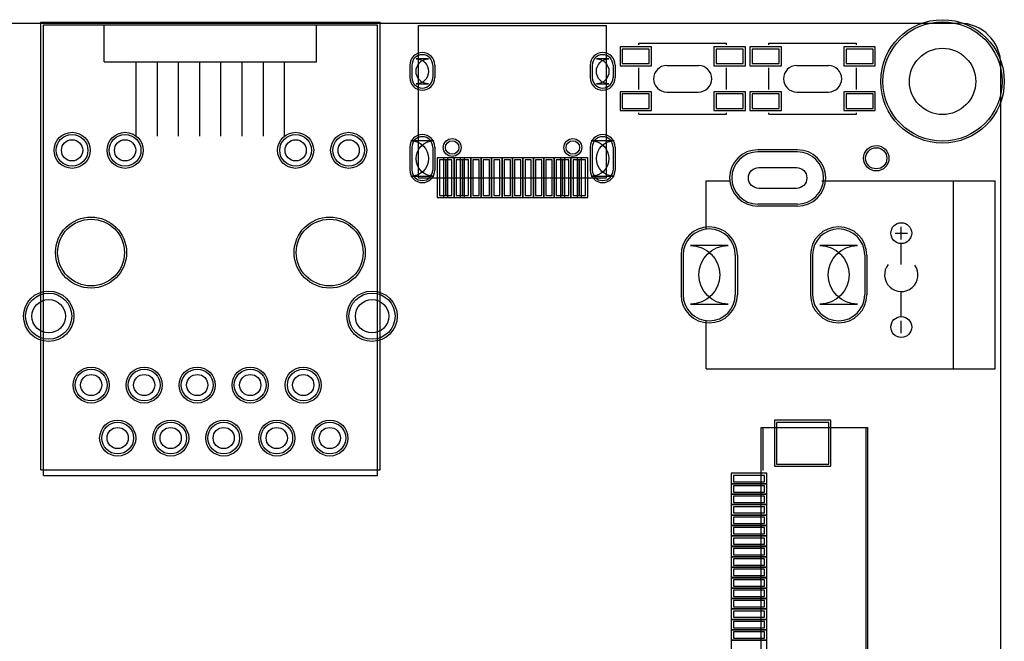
# Model space of a CAD drawing. Header units: millimetres. Extents: x -1 to 143, y -1 to 92.
# Tile 8 of 8: x 91 to 138, y 62 to 92. Entities that reach past the tile are written whole.
import ezdxf

# ---------------------------------------------------------------- set-up
doc = ezdxf.new("R2010")
doc.units = ezdxf.units.MM
for name, color, linetype in [('BottomLayer', 5, 'Continuous'), ('BottomSolder', 6, 'Continuous'), ('Mechanical1', 6, 'Continuous'), ('Mechanical14', 56, 'Continuous'), ('Mechanical15', 56, 'Continuous'), ('MultiLayer', 9, 'Continuous'), ('PadHoleLayer', 156, 'Continuous'), ('TopLayer', 1, 'Continuous'), ('TopOverlay', 2, 'Continuous'), ('TopPaste', 8, 'Continuous'), ('TopSolder', 216, 'Continuous')]:
    doc.layers.add(name, color=color, linetype=linetype)

msp = doc.modelspace()

# ---------------------------------------------------------------- linework, layer by layer
at = {"layer": 'BottomLayer'}
for p, q in [((109.834553, 89.55532), (109.834553, 88.955372)), ((110.834551, 89.55532), (110.834551, 88.955372)), ((118.474617, 89.55532), (118.474617, 88.955372)), ((119.474615, 89.55532), (119.474615, 88.955372)), ((109.834553, 85.625305), (109.834553, 84.525231)), ((110.834551, 85.625305), (110.834551, 84.525231)), ((118.474617, 85.625305), (118.474617, 84.525231)), ((119.474615, 85.625305), (119.474615, 84.525231)), ((128.305814, 85.395943), (126.405894, 85.395943)), ((128.305814, 82.895821), (126.405894, 82.895821)), ((122.828939, 80.45196), (122.828939, 78.55204)), ((125.329061, 80.45196), (125.329061, 78.55204)), ((129.028825, 80.45196), (129.028825, 78.55204)), ((131.528947, 80.45196), (131.528947, 78.55204))]:
    msp.add_line(p, q, dxfattribs=at)
for centre, radius in [((135.255, 88.773), 2.8575), ((93.556836, 85.471), 0.762), ((96.096836, 85.471), 0.762), ((104.267, 85.471), 0.762), ((106.807, 85.471), 0.762), ((111.764572, 85.605366), 0.324993), ((117.544596, 85.605366), 0.324993), ((132.08, 85.09), 0.508), ((94.466918, 80.571086), 1.6002), ((105.896918, 80.571086), 1.6002), ((92.43695, 77.521054), 1.1049), ((107.926886, 77.521054), 1.1049), ((94.471998, 74.221086), 0.762), ((97.011998, 74.221086), 0.762), ((99.551998, 74.221086), 0.762), ((102.091998, 74.221086), 0.762), ((104.631998, 74.221086), 0.762), ((95.741998, 71.681086), 0.762), ((98.281998, 71.681086), 0.762), ((100.821998, 71.681086), 0.762), ((103.361998, 71.681086), 0.762), ((105.901998, 71.681086), 0.762)]:
    msp.add_circle(centre, radius, dxfattribs=at)
for centre, radius, start, end in [((110.334552, 89.55532), 0.499999, 0, 180), ((118.974616, 89.55532), 0.499999, 0, 180), ((110.334552, 88.955372), 0.499999, 180, 0), ((118.974616, 88.955372), 0.499999, 180, 0), ((110.334552, 85.625305), 0.499999, 0, 180), ((118.974616, 85.625305), 0.499999, 0, 180), ((126.405894, 84.145882), 1.250061, 90, 270), ((128.305814, 84.145882), 1.250061, 270, 90), ((110.334552, 84.525231), 0.499999, 180, 0), ((118.974616, 84.525231), 0.499999, 180, 0), ((124.079, 80.45196), 1.250061, 0, 180), ((130.278886, 80.45196), 1.250061, 0, 180), ((124.079, 78.55204), 1.250061, 180, 0), ((130.278886, 78.55204), 1.250061, 180, 0)]:
    msp.add_arc(centre, radius, start, end, dxfattribs=at)
at = {"layer": 'BottomSolder'}
for p, q in [((109.732953, 89.55532), (109.732953, 88.955372)), ((110.936151, 89.55532), (110.936151, 88.955372)), ((118.373017, 89.55532), (118.373017, 88.955372)), ((119.576215, 89.55532), (119.576215, 88.955372)), ((109.732953, 85.625305), (109.732953, 84.525231)), ((110.936151, 85.625305), (110.936151, 84.525231)), ((118.373017, 85.625305), (118.373017, 84.525231)), ((119.576215, 85.625305), (119.576215, 84.525231)), ((128.305814, 85.497543), (126.405894, 85.497543)), ((128.305814, 82.794221), (126.405894, 82.794221)), ((122.727339, 80.45196), (122.727339, 78.55204)), ((125.430661, 80.45196), (125.430661, 78.55204)), ((128.927225, 80.45196), (128.927225, 78.55204)), ((131.630547, 80.45196), (131.630547, 78.55204))]:
    msp.add_line(p, q, dxfattribs=at)
for centre, radius in [((135.255, 88.773), 2.9591), ((93.556836, 85.471), 0.8636), ((96.096836, 85.471), 0.8636), ((104.267, 85.471), 0.8636), ((106.807, 85.471), 0.8636), ((111.764572, 85.605366), 0.426593), ((117.544596, 85.605366), 0.426593), ((132.08, 85.09), 0.6096), ((94.466918, 80.571086), 1.7018), ((105.896918, 80.571086), 1.7018), ((92.43695, 77.521054), 1.2065), ((107.926886, 77.521054), 1.2065), ((94.471998, 74.221086), 0.8636), ((97.011998, 74.221086), 0.8636), ((99.551998, 74.221086), 0.8636), ((102.091998, 74.221086), 0.8636), ((104.631998, 74.221086), 0.8636), ((95.741998, 71.681086), 0.8636), ((98.281998, 71.681086), 0.8636), ((100.821998, 71.681086), 0.8636), ((103.361998, 71.681086), 0.8636), ((105.901998, 71.681086), 0.8636)]:
    msp.add_circle(centre, radius, dxfattribs=at)
for centre, radius, start, end in [((110.334552, 89.55532), 0.601599, 0, 180), ((118.974616, 89.55532), 0.601599, 0, 180), ((110.334552, 88.955372), 0.601599, 180, 0), ((118.974616, 88.955372), 0.601599, 180, 0), ((110.334552, 85.625305), 0.601599, 0, 180), ((118.974616, 85.625305), 0.601599, 0, 180), ((126.405894, 84.145882), 1.351661, 90, 270), ((128.305814, 84.145882), 1.351661, 270, 90), ((110.334552, 84.525231), 0.601599, 180, 0), ((118.974616, 84.525231), 0.601599, 180, 0), ((124.079, 80.45196), 1.351661, 0, 180), ((130.278886, 80.45196), 1.351661, 0, 180), ((124.079, 78.55204), 1.351661, 180, 0), ((130.278886, 78.55204), 1.351661, 180, 0)]:
    msp.add_arc(centre, radius, start, end, dxfattribs=at)
at = {"layer": 'Mechanical1'}
for p, q in [((1.999996, 91.567), (136.049004, 91.567)), ((138.049, 1.999996), (138.049, 89.567004)), ((138.049, 1.999996), (138.049, 89.567004))]:
    msp.add_line(p, q, dxfattribs=at)
msp.add_arc((136.049004, 89.567004), 1.999996, 0, 90, dxfattribs=at)
at = {"layer": 'Mechanical14'}
for p, q in [((92.053918, 86.159086), (92.053918, 91.620086)), ((92.053918, 91.620086), (108.309918, 91.620086)), ((108.309918, 86.159086), (108.309918, 91.620086)), ((92.053918, 70.157086), (92.053918, 86.159086)), ((108.309918, 70.157086), (108.309918, 86.159086)), ((92.053918, 70.157086), (108.309918, 70.157086))]:
    msp.add_line(p, q, dxfattribs=at)
at = {"layer": 'Mechanical15'}
for p, q in [((126.563374, 72.19061), (131.683252, 72.19061)), ((126.563374, 47.790608), (126.563374, 72.19061)), ((131.683252, 47.790608), (131.683252, 72.19061))]:
    msp.add_line(p, q, dxfattribs=at)
at = {"layer": 'MultiLayer'}
for centre in [(93.556836, 85.471), (96.096836, 85.471), (104.267, 85.471), (106.807, 85.471), (94.471998, 74.221086), (97.011998, 74.221086), (99.551998, 74.221086), (102.091998, 74.221086), (104.631998, 74.221086), (95.741998, 71.681086), (98.281998, 71.681086), (100.821998, 71.681086), (103.361998, 71.681086), (105.901998, 71.681086)]:
    msp.add_circle(centre, 0.762, dxfattribs=at)
at = {"layer": 'PadHoleLayer'}
for points in [[(110.634526, 89.855294), (110.034578, 89.855294, -1), (110.034578, 88.655398), (110.634526, 88.655398, -1)], [(119.27459, 89.855294), (118.674642, 89.855294, -1), (118.674642, 88.655398), (119.27459, 88.655398, -1)], [(110.884589, 85.925279), (109.784515, 85.925279, -1), (109.784515, 84.225257), (110.884589, 84.225257, -1)], [(119.524653, 85.925279), (118.424579, 85.925279, -1), (118.424579, 84.225257), (119.524653, 84.225257, -1)], [(126.455805, 84.645881), (128.255903, 84.645881, -1), (128.255903, 83.645883), (126.455805, 83.645883, -1)], [(124.979049, 80.902048), (123.178951, 80.902048, -1), (123.178951, 78.101952), (124.979049, 78.101952, -1)], [(131.178935, 80.902048), (129.378837, 80.902048, -1), (129.378837, 78.101952), (131.178935, 78.101952, -1)]]:
    msp.add_lwpolyline(points, format="xyb", close=True, dxfattribs=at)
for centre, radius in [((135.255, 88.773), 1.5875), ((93.556836, 85.471), 0.508), ((96.096836, 85.471), 0.508), ((104.267, 85.471), 0.508), ((106.807, 85.471), 0.508), ((111.764572, 85.605366), 0.324993), ((117.544596, 85.605366), 0.324993), ((94.466918, 80.571086), 1.6002), ((105.896918, 80.571086), 1.6002), ((92.43695, 77.521054), 0.8001), ((107.926886, 77.521054), 0.8001), ((94.471998, 74.221086), 0.508), ((97.011998, 74.221086), 0.508), ((99.551998, 74.221086), 0.508), ((102.091998, 74.221086), 0.508), ((104.631998, 74.221086), 0.508), ((95.741998, 71.681086), 0.508), ((98.281998, 71.681086), 0.508), ((100.821998, 71.681086), 0.508), ((103.361998, 71.681086), 0.508), ((105.901998, 71.681086), 0.508)]:
    msp.add_circle(centre, radius, dxfattribs=at)
at = {"layer": 'TopLayer'}
for p, q in [((119.909082, 90.32494), (119.909082, 89.624916)), ((121.209054, 90.32494), (119.909082, 90.32494)), ((121.209054, 89.624916), (121.209054, 90.32494)), ((124.408946, 90.32494), (124.408946, 89.624916)), ((125.708918, 90.32494), (124.408946, 90.32494)), ((125.708918, 89.624916), (125.708918, 90.32494)), ((126.132082, 90.32494), (126.132082, 89.624916)), ((127.432054, 90.32494), (126.132082, 90.32494)), ((127.432054, 89.624916), (127.432054, 90.32494)), ((130.631946, 90.32494), (130.631946, 89.624916)), ((131.931918, 90.32494), (130.631946, 90.32494)), ((131.931918, 89.624916), (131.931918, 90.32494)), ((119.909082, 89.624916), (121.209054, 89.624916)), ((124.408946, 89.624916), (125.708918, 89.624916)), ((126.132082, 89.624916), (127.432054, 89.624916)), ((130.631946, 89.624916), (131.931918, 89.624916)), ((109.834553, 89.55532), (109.834553, 88.955372)), ((110.834551, 89.55532), (110.834551, 88.955372)), ((118.474617, 89.55532), (118.474617, 88.955372)), ((119.474615, 89.55532), (119.474615, 88.955372)), ((119.909082, 88.17483), (119.909082, 87.474806)), ((121.209054, 88.17483), (119.909082, 88.17483)), ((121.209054, 87.474806), (121.209054, 88.17483)), ((124.408946, 88.17483), (124.408946, 87.474806)), ((125.708918, 88.17483), (124.408946, 88.17483)), ((125.708918, 87.474806), (125.708918, 88.17483)), ((126.132082, 88.17483), (126.132082, 87.474806)), ((127.432054, 88.17483), (126.132082, 88.17483)), ((127.432054, 87.474806), (127.432054, 88.17483)), ((130.631946, 88.17483), (130.631946, 87.474806)), ((131.931918, 88.17483), (130.631946, 88.17483)), ((131.931918, 87.474806), (131.931918, 88.17483)), ((119.909082, 87.474806), (121.209054, 87.474806)), ((124.408946, 87.474806), (125.708918, 87.474806)), ((126.132082, 87.474806), (127.432054, 87.474806)), ((130.631946, 87.474806), (131.931918, 87.474806)), ((109.834553, 85.625305), (109.834553, 84.525231)), ((110.834551, 85.625305), (110.834551, 84.525231)), ((118.474617, 85.625305), (118.474617, 84.525231)), ((119.474615, 85.625305), (119.474615, 84.525231)), ((128.305814, 85.395943), (126.405894, 85.395943)), ((111.154591, 85.010371), (111.154591, 83.310349)), ((111.454565, 85.010371), (111.154591, 85.010371)), ((111.454565, 85.010371), (111.454565, 83.310349)), ((111.754539, 85.010371), (111.454565, 85.010371)), ((111.454565, 83.310349), (111.454565, 85.010371)), ((111.754539, 83.310349), (111.754539, 85.010371)), ((111.954437, 85.010371), (111.954437, 83.310349)), ((112.254411, 85.010371), (111.954437, 85.010371)), ((112.254411, 83.310349), (112.254411, 85.010371)), ((112.254665, 85.010371), (112.254665, 83.310349)), ((112.554639, 85.010371), (112.254665, 85.010371)), ((112.554639, 83.310349), (112.554639, 85.010371)), ((112.754537, 85.010371), (112.754537, 83.310349)), ((113.054511, 85.010371), (112.754537, 85.010371)), ((113.054511, 83.310349), (113.054511, 85.010371)), ((113.254663, 85.010371), (113.254663, 83.310349)), ((113.554637, 85.010371), (113.254663, 85.010371)), ((113.554637, 83.310349), (113.554637, 85.010371)), ((113.754535, 85.010371), (113.754535, 83.310349)), ((114.054509, 85.010371), (113.754535, 85.010371)), ((114.054509, 83.310349), (114.054509, 85.010371)), ((114.254661, 85.010371), (114.254661, 83.310349)), ((114.554635, 85.010371), (114.254661, 85.010371)), ((114.554635, 83.310349), (114.554635, 85.010371)), ((114.754533, 85.010371), (114.754533, 83.310349)), ((115.054507, 85.010371), (114.754533, 85.010371)), ((115.054507, 83.310349), (115.054507, 85.010371)), ((115.254659, 85.010371), (115.254659, 83.310349)), ((115.554633, 85.010371), (115.254659, 85.010371)), ((115.554633, 83.310349), (115.554633, 85.010371)), ((115.754785, 85.010371), (115.754785, 83.310349)), ((116.054759, 85.010371), (115.754785, 85.010371)), ((116.054759, 83.310349), (116.054759, 85.010371)), ((116.254657, 85.010371), (116.254657, 83.310349)), ((116.554631, 85.010371), (116.254657, 85.010371)), ((116.554631, 83.310349), (116.554631, 85.010371)), ((116.754529, 85.010371), (116.754529, 83.310349)), ((117.054503, 85.010371), (116.754529, 85.010371)), ((117.054503, 83.310349), (117.054503, 85.010371)), ((117.054757, 85.010371), (117.054757, 83.310349)), ((117.354731, 85.010371), (117.054757, 85.010371)), ((117.354731, 83.310349), (117.354731, 85.010371)), ((117.554629, 85.010371), (117.554629, 83.310349)), ((117.854603, 85.010371), (117.554629, 85.010371)), ((117.854603, 85.010371), (117.854603, 83.310349)), ((118.154577, 85.010371), (117.854603, 85.010371)), ((117.854603, 83.310349), (117.854603, 85.010371)), ((118.154577, 83.310349), (118.154577, 85.010371)), ((111.154591, 83.310349), (111.454565, 83.310349)), ((111.454565, 83.310349), (111.754539, 83.310349)), ((111.954437, 83.310349), (112.254411, 83.310349)), ((112.254665, 83.310349), (112.554639, 83.310349)), ((112.754537, 83.310349), (113.054511, 83.310349)), ((113.254663, 83.310349), (113.554637, 83.310349)), ((113.754535, 83.310349), (114.054509, 83.310349)), ((114.254661, 83.310349), (114.554635, 83.310349)), ((114.754533, 83.310349), (115.054507, 83.310349)), ((115.254659, 83.310349), (115.554633, 83.310349)), ((115.754785, 83.310349), (116.054759, 83.310349)), ((116.254657, 83.310349), (116.554631, 83.310349)), ((116.754529, 83.310349), (117.054503, 83.310349)), ((117.054757, 83.310349), (117.354731, 83.310349)), ((117.554629, 83.310349), (117.854603, 83.310349)), ((117.854603, 83.310349), (118.154577, 83.310349)), ((128.305814, 82.895821), (126.405894, 82.895821)), ((122.828939, 80.45196), (122.828939, 78.55204)), ((125.329061, 80.45196), (125.329061, 78.55204)), ((129.028825, 80.45196), (129.028825, 78.55204)), ((131.528947, 80.45196), (131.528947, 78.55204)), ((127.308991, 72.43064), (127.308991, 70.430644)), ((129.809113, 72.43064), (127.308991, 72.43064)), ((129.809113, 70.430644), (129.809113, 72.43064)), ((127.308991, 70.430644), (129.809113, 70.430644)), ((125.233938, 69.890767), (125.233938, 69.590793)), ((126.734062, 69.890767), (125.233938, 69.890767)), ((126.734062, 69.590793), (126.734062, 69.890767)), ((125.233938, 69.590793), (126.734062, 69.590793)), ((125.233938, 69.390641), (125.233938, 69.090667)), ((126.734062, 69.390641), (125.233938, 69.390641)), ((126.734062, 69.090667), (126.734062, 69.390641)), ((125.233938, 69.090667), (126.734062, 69.090667)), ((125.233938, 68.890769), (125.233938, 68.590795)), ((126.734062, 68.890769), (125.233938, 68.890769)), ((126.734062, 68.590795), (126.734062, 68.890769)), ((125.233938, 68.590795), (126.734062, 68.590795)), ((125.233938, 68.390643), (125.233938, 68.090669)), ((126.734062, 68.390643), (125.233938, 68.390643)), ((125.233938, 68.090669), (126.734062, 68.090669)), ((126.734062, 68.090669), (126.734062, 68.390643)), ((125.233938, 67.890771), (125.233938, 67.590797)), ((126.734062, 67.890771), (125.233938, 67.890771)), ((125.233938, 67.590797), (126.734062, 67.590797)), ((126.734062, 67.590797), (126.734062, 67.890771)), ((125.233938, 67.390645), (125.233938, 67.090671)), ((126.734062, 67.390645), (125.233938, 67.390645)), ((125.233938, 67.090671), (126.734062, 67.090671)), ((126.734062, 67.090671), (126.734062, 67.390645)), ((125.233938, 66.890773), (125.233938, 66.590799)), ((126.734062, 66.890773), (125.233938, 66.890773)), ((125.233938, 66.590799), (126.734062, 66.590799)), ((126.734062, 66.590799), (126.734062, 66.890773)), ((125.233938, 66.390647), (125.233938, 66.090673)), ((126.734062, 66.390647), (125.233938, 66.390647)), ((125.233938, 66.090673), (126.734062, 66.090673)), ((126.734062, 66.090673), (126.734062, 66.390647)), ((125.233938, 65.890775), (125.233938, 65.590801)), ((126.734062, 65.890775), (125.233938, 65.890775)), ((125.233938, 65.590801), (126.734062, 65.590801)), ((126.734062, 65.590801), (126.734062, 65.890775)), ((125.233938, 65.390649), (125.233938, 65.090675)), ((126.734062, 65.390649), (125.233938, 65.390649)), ((125.233938, 65.090675), (126.734062, 65.090675)), ((126.734062, 65.090675), (126.734062, 65.390649)), ((125.233938, 64.890777), (125.233938, 64.590803)), ((126.734062, 64.890777), (125.233938, 64.890777)), ((126.734062, 64.590803), (126.734062, 64.890777)), ((125.233938, 64.590803), (126.734062, 64.590803)), ((125.233938, 64.390651), (125.233938, 64.090677)), ((126.734062, 64.390651), (125.233938, 64.390651)), ((126.734062, 64.090677), (126.734062, 64.390651)), ((125.233938, 64.090677), (126.734062, 64.090677)), ((125.233938, 63.890779), (125.233938, 63.590805)), ((126.734062, 63.890779), (125.233938, 63.890779)), ((126.734062, 63.590805), (126.734062, 63.890779)), ((125.233938, 63.590805), (126.734062, 63.590805)), ((125.233938, 63.390653), (125.233938, 63.090679)), ((126.734062, 63.390653), (125.233938, 63.390653)), ((126.734062, 63.090679), (126.734062, 63.390653)), ((125.233938, 63.090679), (126.734062, 63.090679)), ((125.233938, 62.890781), (125.233938, 62.590807)), ((126.734062, 62.890781), (125.233938, 62.890781)), ((126.734062, 62.590807), (126.734062, 62.890781)), ((125.233938, 62.590807), (126.734062, 62.590807)), ((125.233938, 62.390655), (125.233938, 62.090681)), ((126.734062, 62.390655), (125.233938, 62.390655)), ((126.734062, 62.090681), (126.734062, 62.390655)), ((125.233938, 62.090681), (126.734062, 62.090681))]:
    msp.add_line(p, q, dxfattribs=at)
for centre, radius in [((135.255, 88.773), 2.8575), ((93.556836, 85.471), 0.762), ((96.096836, 85.471), 0.762), ((104.267, 85.471), 0.762), ((106.807, 85.471), 0.762), ((111.764572, 85.605366), 0.324993), ((117.544596, 85.605366), 0.324993), ((132.08, 85.09), 0.508), ((94.466918, 80.571086), 1.6002), ((105.896918, 80.571086), 1.6002), ((92.43695, 77.521054), 1.1049), ((107.926886, 77.521054), 1.1049), ((94.471998, 74.221086), 0.762), ((97.011998, 74.221086), 0.762), ((99.551998, 74.221086), 0.762), ((102.091998, 74.221086), 0.762), ((104.631998, 74.221086), 0.762), ((95.741998, 71.681086), 0.762), ((98.281998, 71.681086), 0.762), ((100.821998, 71.681086), 0.762), ((103.361998, 71.681086), 0.762), ((105.901998, 71.681086), 0.762)]:
    msp.add_circle(centre, radius, dxfattribs=at)
for centre, radius, start, end in [((110.334552, 89.55532), 0.499999, 0, 180), ((118.974616, 89.55532), 0.499999, 0, 180), ((110.334552, 88.955372), 0.499999, 180, 0), ((118.974616, 88.955372), 0.499999, 180, 0), ((110.334552, 85.625305), 0.499999, 0, 180), ((118.974616, 85.625305), 0.499999, 0, 180), ((126.405894, 84.145882), 1.250061, 90, 270), ((128.305814, 84.145882), 1.250061, 270, 90), ((110.334552, 84.525231), 0.499999, 180, 0), ((118.974616, 84.525231), 0.499999, 180, 0), ((124.079, 80.45196), 1.250061, 0, 180), ((130.278886, 80.45196), 1.250061, 0, 180), ((124.079, 78.55204), 1.250061, 180, 0), ((130.278886, 78.55204), 1.250061, 180, 0)]:
    msp.add_arc(centre, radius, start, end, dxfattribs=at)
at = {"layer": 'TopOverlay'}
for p, q in [((92.181934, 91.491054), (108.181902, 91.491054)), ((92.181934, 69.891148), (92.181934, 91.491054)), ((95.102426, 89.713054), (95.102426, 91.491054)), ((105.262426, 89.713054), (105.262426, 91.491054)), ((108.181902, 69.891148), (108.181902, 91.491054)), ((110.15472, 91.46032), (119.154702, 91.46032)), ((110.15472, 84.16036), (110.15472, 91.46032)), ((119.154702, 84.16036), (119.154702, 91.46032)), ((120.709182, 90.531188), (120.709182, 90.600022)), ((120.709182, 90.600022), (124.909072, 90.600022)), ((124.909072, 90.531188), (124.909072, 90.600022)), ((126.932182, 90.531188), (126.932182, 90.600022)), ((126.932182, 90.600022), (131.132072, 90.600022)), ((131.132072, 90.531188), (131.132072, 90.600022)), ((95.102426, 89.713054), (105.262426, 89.713054)), ((96.626426, 86.157054), (96.626426, 89.713054)), ((97.642426, 86.157054), (97.642426, 89.713054)), ((98.658426, 86.157054), (98.658426, 89.713054)), ((99.674426, 86.157054), (99.674426, 89.713054)), ((100.690426, 86.157054), (100.690426, 89.713054)), ((101.706426, 86.157054), (101.706426, 89.713054)), ((102.722426, 86.157054), (102.722426, 89.713054)), ((103.738426, 86.157054), (103.738426, 89.713054)), ((120.709182, 88.381078), (120.709182, 89.418922)), ((122.047, 89.535), (123.571, 89.535)), ((124.909072, 88.381078), (124.909072, 89.418922)), ((126.932182, 88.381078), (126.932182, 89.418922)), ((128.27, 89.535), (129.794, 89.535)), ((131.132072, 88.381078), (131.132072, 89.418922)), ((122.047254, 88.265), (123.571254, 88.265)), ((128.270254, 88.265), (129.794254, 88.265)), ((120.709182, 87.199978), (120.709182, 87.268812)), ((124.909072, 87.199978), (124.909072, 87.268812)), ((126.932182, 87.199978), (126.932182, 87.268812)), ((131.132072, 87.199978), (131.132072, 87.268812)), ((120.709182, 87.199978), (124.909072, 87.199978)), ((126.932182, 87.199978), (131.132072, 87.199978)), ((110.15472, 84.16036), (119.154702, 84.16036)), ((123.928886, 81.701894), (123.928886, 84.002118)), ((123.928886, 84.002118), (125.078998, 84.002118)), ((129.478786, 84.002118), (137.778998, 84.002118)), ((135.779002, 75.001882), (135.779002, 84.002118)), ((137.778998, 75.001882), (137.778998, 84.002118)), ((133.27888, 81.202022), (133.27888, 81.80197)), ((132.978906, 81.501996), (133.578854, 81.501996)), ((133.27888, 80.002126), (133.27888, 81.002124)), ((133.27888, 77.502004), (133.27888, 78.7019)), ((123.928886, 75.001882), (123.928886, 77.302106)), ((133.27888, 76.701904), (133.27888, 77.302106)), ((123.928886, 75.001882), (137.778998, 75.001882)), ((126.667006, 70.12178), (126.667006, 72.19061)), ((126.667006, 72.19061), (127.117856, 72.19061)), ((130.064002, 72.19061), (131.595622, 72.19061)), ((131.595622, 47.790608), (131.595622, 72.19061)), ((92.181934, 69.891148), (108.181902, 69.891148))]:
    msp.add_line(p, q, dxfattribs=at)
for centre in [(133.27888, 81.501996), (133.27888, 77.001878)]:
    msp.add_circle(centre, 0.499872, dxfattribs=at)
for centre, radius, start, end in [((122.046492, 88.900254), 0.635254, 90.0458183, 270.0458183), ((123.566428, 88.900254), 0.634746, 270.2980546, 89.5873124), ((128.269492, 88.900254), 0.635254, 90.0458183, 270.0458183), ((129.789428, 88.900254), 0.634746, 270.2980546, 89.5873124), ((133.27888, 79.502), 0.8001, 141.3401917, 35.5419069)]:
    msp.add_arc(centre, radius, start, end, dxfattribs=at)
at = {"layer": 'TopPaste'}
for p, q in [((119.909082, 90.32494), (119.909082, 89.624916)), ((121.209054, 90.32494), (119.909082, 90.32494)), ((121.209054, 89.624916), (121.209054, 90.32494)), ((124.408946, 90.32494), (124.408946, 89.624916)), ((125.708918, 90.32494), (124.408946, 90.32494)), ((125.708918, 89.624916), (125.708918, 90.32494)), ((126.132082, 90.32494), (126.132082, 89.624916)), ((127.432054, 90.32494), (126.132082, 90.32494)), ((127.432054, 89.624916), (127.432054, 90.32494)), ((130.631946, 90.32494), (130.631946, 89.624916)), ((131.931918, 90.32494), (130.631946, 90.32494)), ((131.931918, 89.624916), (131.931918, 90.32494)), ((119.909082, 89.624916), (121.209054, 89.624916)), ((124.408946, 89.624916), (125.708918, 89.624916)), ((126.132082, 89.624916), (127.432054, 89.624916)), ((130.631946, 89.624916), (131.931918, 89.624916)), ((119.909082, 88.17483), (119.909082, 87.474806)), ((121.209054, 88.17483), (119.909082, 88.17483)), ((121.209054, 87.474806), (121.209054, 88.17483)), ((124.408946, 88.17483), (124.408946, 87.474806)), ((125.708918, 88.17483), (124.408946, 88.17483)), ((125.708918, 87.474806), (125.708918, 88.17483)), ((126.132082, 88.17483), (126.132082, 87.474806)), ((127.432054, 88.17483), (126.132082, 88.17483)), ((127.432054, 87.474806), (127.432054, 88.17483)), ((130.631946, 88.17483), (130.631946, 87.474806)), ((131.931918, 88.17483), (130.631946, 88.17483)), ((131.931918, 87.474806), (131.931918, 88.17483)), ((119.909082, 87.474806), (121.209054, 87.474806)), ((124.408946, 87.474806), (125.708918, 87.474806)), ((126.132082, 87.474806), (127.432054, 87.474806)), ((130.631946, 87.474806), (131.931918, 87.474806)), ((111.154591, 85.010371), (111.154591, 83.310349)), ((111.454565, 85.010371), (111.154591, 85.010371)), ((111.454565, 85.010371), (111.454565, 83.310349)), ((111.754539, 85.010371), (111.454565, 85.010371)), ((111.454565, 83.310349), (111.454565, 85.010371)), ((111.754539, 83.310349), (111.754539, 85.010371)), ((111.954437, 85.010371), (111.954437, 83.310349)), ((112.254411, 85.010371), (111.954437, 85.010371)), ((112.254411, 83.310349), (112.254411, 85.010371)), ((112.254665, 85.010371), (112.254665, 83.310349)), ((112.554639, 85.010371), (112.254665, 85.010371)), ((112.554639, 83.310349), (112.554639, 85.010371)), ((112.754537, 85.010371), (112.754537, 83.310349)), ((113.054511, 85.010371), (112.754537, 85.010371)), ((113.054511, 83.310349), (113.054511, 85.010371)), ((113.254663, 85.010371), (113.254663, 83.310349)), ((113.554637, 85.010371), (113.254663, 85.010371)), ((113.554637, 83.310349), (113.554637, 85.010371)), ((113.754535, 85.010371), (113.754535, 83.310349)), ((114.054509, 85.010371), (113.754535, 85.010371)), ((114.054509, 83.310349), (114.054509, 85.010371)), ((114.254661, 85.010371), (114.254661, 83.310349)), ((114.554635, 85.010371), (114.254661, 85.010371)), ((114.554635, 83.310349), (114.554635, 85.010371)), ((114.754533, 85.010371), (114.754533, 83.310349)), ((115.054507, 85.010371), (114.754533, 85.010371)), ((115.054507, 83.310349), (115.054507, 85.010371)), ((115.254659, 85.010371), (115.254659, 83.310349)), ((115.554633, 85.010371), (115.254659, 85.010371)), ((115.554633, 83.310349), (115.554633, 85.010371)), ((115.754785, 85.010371), (115.754785, 83.310349)), ((116.054759, 85.010371), (115.754785, 85.010371)), ((116.054759, 83.310349), (116.054759, 85.010371)), ((116.254657, 85.010371), (116.254657, 83.310349)), ((116.554631, 85.010371), (116.254657, 85.010371)), ((116.554631, 83.310349), (116.554631, 85.010371)), ((116.754529, 85.010371), (116.754529, 83.310349)), ((117.054503, 85.010371), (116.754529, 85.010371)), ((117.054503, 83.310349), (117.054503, 85.010371)), ((117.054757, 85.010371), (117.054757, 83.310349)), ((117.354731, 85.010371), (117.054757, 85.010371)), ((117.354731, 83.310349), (117.354731, 85.010371)), ((117.554629, 85.010371), (117.554629, 83.310349)), ((117.854603, 85.010371), (117.554629, 85.010371)), ((117.854603, 85.010371), (117.854603, 83.310349)), ((118.154577, 85.010371), (117.854603, 85.010371)), ((117.854603, 83.310349), (117.854603, 85.010371)), ((118.154577, 83.310349), (118.154577, 85.010371)), ((111.154591, 83.310349), (111.454565, 83.310349)), ((111.454565, 83.310349), (111.754539, 83.310349)), ((111.954437, 83.310349), (112.254411, 83.310349)), ((112.254665, 83.310349), (112.554639, 83.310349)), ((112.754537, 83.310349), (113.054511, 83.310349)), ((113.254663, 83.310349), (113.554637, 83.310349)), ((113.754535, 83.310349), (114.054509, 83.310349)), ((114.254661, 83.310349), (114.554635, 83.310349)), ((114.754533, 83.310349), (115.054507, 83.310349)), ((115.254659, 83.310349), (115.554633, 83.310349)), ((115.754785, 83.310349), (116.054759, 83.310349)), ((116.254657, 83.310349), (116.554631, 83.310349)), ((116.754529, 83.310349), (117.054503, 83.310349)), ((117.054757, 83.310349), (117.354731, 83.310349)), ((117.554629, 83.310349), (117.854603, 83.310349)), ((117.854603, 83.310349), (118.154577, 83.310349)), ((127.308991, 72.43064), (127.308991, 70.430644)), ((129.809113, 72.43064), (127.308991, 72.43064)), ((129.809113, 70.430644), (129.809113, 72.43064)), ((127.308991, 70.430644), (129.809113, 70.430644)), ((125.233938, 69.890767), (125.233938, 69.590793)), ((126.734062, 69.890767), (125.233938, 69.890767)), ((126.734062, 69.590793), (126.734062, 69.890767)), ((125.233938, 69.590793), (126.734062, 69.590793)), ((125.233938, 69.390641), (125.233938, 69.090667)), ((126.734062, 69.390641), (125.233938, 69.390641)), ((126.734062, 69.090667), (126.734062, 69.390641)), ((125.233938, 69.090667), (126.734062, 69.090667)), ((125.233938, 68.890769), (125.233938, 68.590795)), ((126.734062, 68.890769), (125.233938, 68.890769)), ((126.734062, 68.590795), (126.734062, 68.890769)), ((125.233938, 68.590795), (126.734062, 68.590795)), ((125.233938, 68.390643), (125.233938, 68.090669)), ((126.734062, 68.390643), (125.233938, 68.390643)), ((125.233938, 68.090669), (126.734062, 68.090669)), ((126.734062, 68.090669), (126.734062, 68.390643)), ((125.233938, 67.890771), (125.233938, 67.590797)), ((126.734062, 67.890771), (125.233938, 67.890771)), ((125.233938, 67.590797), (126.734062, 67.590797)), ((126.734062, 67.590797), (126.734062, 67.890771)), ((125.233938, 67.390645), (125.233938, 67.090671)), ((126.734062, 67.390645), (125.233938, 67.390645)), ((125.233938, 67.090671), (126.734062, 67.090671)), ((126.734062, 67.090671), (126.734062, 67.390645)), ((125.233938, 66.890773), (125.233938, 66.590799)), ((126.734062, 66.890773), (125.233938, 66.890773)), ((125.233938, 66.590799), (126.734062, 66.590799)), ((126.734062, 66.590799), (126.734062, 66.890773)), ((125.233938, 66.390647), (125.233938, 66.090673)), ((126.734062, 66.390647), (125.233938, 66.390647)), ((125.233938, 66.090673), (126.734062, 66.090673)), ((126.734062, 66.090673), (126.734062, 66.390647)), ((125.233938, 65.890775), (125.233938, 65.590801)), ((126.734062, 65.890775), (125.233938, 65.890775)), ((125.233938, 65.590801), (126.734062, 65.590801)), ((126.734062, 65.590801), (126.734062, 65.890775)), ((125.233938, 65.390649), (125.233938, 65.090675)), ((126.734062, 65.390649), (125.233938, 65.390649)), ((125.233938, 65.090675), (126.734062, 65.090675)), ((126.734062, 65.090675), (126.734062, 65.390649)), ((125.233938, 64.890777), (125.233938, 64.590803)), ((126.734062, 64.890777), (125.233938, 64.890777)), ((126.734062, 64.590803), (126.734062, 64.890777)), ((125.233938, 64.590803), (126.734062, 64.590803)), ((125.233938, 64.390651), (125.233938, 64.090677)), ((126.734062, 64.390651), (125.233938, 64.390651)), ((126.734062, 64.090677), (126.734062, 64.390651)), ((125.233938, 64.090677), (126.734062, 64.090677)), ((125.233938, 63.890779), (125.233938, 63.590805)), ((126.734062, 63.890779), (125.233938, 63.890779)), ((126.734062, 63.590805), (126.734062, 63.890779)), ((125.233938, 63.590805), (126.734062, 63.590805)), ((125.233938, 63.390653), (125.233938, 63.090679)), ((126.734062, 63.390653), (125.233938, 63.390653)), ((126.734062, 63.090679), (126.734062, 63.390653)), ((125.233938, 63.090679), (126.734062, 63.090679)), ((125.233938, 62.890781), (125.233938, 62.590807)), ((126.734062, 62.890781), (125.233938, 62.890781)), ((126.734062, 62.590807), (126.734062, 62.890781)), ((125.233938, 62.590807), (126.734062, 62.590807)), ((125.233938, 62.390655), (125.233938, 62.090681)), ((126.734062, 62.390655), (125.233938, 62.390655)), ((126.734062, 62.090681), (126.734062, 62.390655)), ((125.233938, 62.090681), (126.734062, 62.090681))]:
    msp.add_line(p, q, dxfattribs=at)
at = {"layer": 'TopSolder'}
for p, q in [((119.807482, 90.42654), (119.807482, 89.523316)), ((121.310654, 90.42654), (119.807482, 90.42654)), ((121.310654, 89.523316), (121.310654, 90.42654)), ((124.307346, 90.42654), (124.307346, 89.523316)), ((125.810518, 90.42654), (124.307346, 90.42654)), ((125.810518, 89.523316), (125.810518, 90.42654)), ((126.030482, 90.42654), (126.030482, 89.523316)), ((127.533654, 90.42654), (126.030482, 90.42654)), ((127.533654, 89.523316), (127.533654, 90.42654)), ((130.530346, 90.42654), (130.530346, 89.523316)), ((132.033518, 90.42654), (130.530346, 90.42654)), ((132.033518, 89.523316), (132.033518, 90.42654)), ((109.732953, 89.55532), (109.732953, 88.955372)), ((110.936151, 89.55532), (110.936151, 88.955372)), ((118.373017, 89.55532), (118.373017, 88.955372)), ((119.576215, 89.55532), (119.576215, 88.955372)), ((119.807482, 89.523316), (121.310654, 89.523316)), ((124.307346, 89.523316), (125.810518, 89.523316)), ((126.030482, 89.523316), (127.533654, 89.523316)), ((130.530346, 89.523316), (132.033518, 89.523316)), ((119.807482, 88.27643), (119.807482, 87.373206)), ((121.310654, 88.27643), (119.807482, 88.27643)), ((121.310654, 87.373206), (121.310654, 88.27643)), ((124.307346, 88.27643), (124.307346, 87.373206)), ((125.810518, 88.27643), (124.307346, 88.27643)), ((125.810518, 87.373206), (125.810518, 88.27643)), ((126.030482, 88.27643), (126.030482, 87.373206)), ((127.533654, 88.27643), (126.030482, 88.27643)), ((127.533654, 87.373206), (127.533654, 88.27643)), ((130.530346, 88.27643), (130.530346, 87.373206)), ((132.033518, 88.27643), (130.530346, 88.27643)), ((132.033518, 87.373206), (132.033518, 88.27643)), ((119.807482, 87.373206), (121.310654, 87.373206)), ((124.307346, 87.373206), (125.810518, 87.373206)), ((126.030482, 87.373206), (127.533654, 87.373206)), ((130.530346, 87.373206), (132.033518, 87.373206)), ((109.732953, 85.625305), (109.732953, 84.525231)), ((110.936151, 85.625305), (110.936151, 84.525231)), ((118.373017, 85.625305), (118.373017, 84.525231)), ((119.576215, 85.625305), (119.576215, 84.525231)), ((128.305814, 85.497543), (126.405894, 85.497543)), ((111.052991, 85.111971), (111.052991, 83.208749)), ((111.556165, 85.111971), (111.052991, 85.111971)), ((111.352965, 85.111971), (111.352965, 83.208749)), ((111.856139, 85.111971), (111.352965, 85.111971)), ((111.556165, 83.208749), (111.556165, 85.111971)), ((111.852837, 85.111971), (111.852837, 83.208749)), ((112.356011, 85.111971), (111.852837, 85.111971)), ((111.856139, 83.208749), (111.856139, 85.111971)), ((112.153065, 85.111971), (112.153065, 83.208749)), ((112.656239, 85.111971), (112.153065, 85.111971)), ((112.356011, 83.208749), (112.356011, 85.111971)), ((112.652937, 85.111971), (112.652937, 83.208749)), ((113.156111, 85.111971), (112.652937, 85.111971)), ((112.656239, 83.208749), (112.656239, 85.111971)), ((113.153063, 85.111971), (113.153063, 83.208749)), ((113.656237, 85.111971), (113.153063, 85.111971)), ((113.156111, 83.208749), (113.156111, 85.111971)), ((113.652935, 85.111971), (113.652935, 83.208749)), ((114.156109, 85.111971), (113.652935, 85.111971)), ((113.656237, 83.208749), (113.656237, 85.111971)), ((114.153061, 85.111971), (114.153061, 83.208749)), ((114.656235, 85.111971), (114.153061, 85.111971)), ((114.156109, 83.208749), (114.156109, 85.111971)), ((114.652933, 85.111971), (114.652933, 83.208749)), ((115.156107, 85.111971), (114.652933, 85.111971)), ((114.656235, 83.208749), (114.656235, 85.111971)), ((115.153059, 85.111971), (115.153059, 83.208749)), ((115.656233, 85.111971), (115.153059, 85.111971)), ((115.156107, 83.208749), (115.156107, 85.111971)), ((115.653185, 85.111971), (115.653185, 83.208749)), ((116.156359, 85.111971), (115.653185, 85.111971)), ((115.656233, 83.208749), (115.656233, 85.111971)), ((116.153057, 85.111971), (116.153057, 83.208749)), ((116.656231, 85.111971), (116.153057, 85.111971)), ((116.156359, 83.208749), (116.156359, 85.111971)), ((116.652929, 85.111971), (116.652929, 83.208749)), ((117.156103, 85.111971), (116.652929, 85.111971)), ((116.656231, 83.208749), (116.656231, 85.111971)), ((116.953157, 85.111971), (116.953157, 83.208749)), ((117.456331, 85.111971), (116.953157, 85.111971)), ((117.156103, 83.208749), (117.156103, 85.111971)), ((117.453029, 85.111971), (117.453029, 83.208749)), ((117.956203, 85.111971), (117.453029, 85.111971)), ((117.456331, 83.208749), (117.456331, 85.111971)), ((117.753003, 85.111971), (117.753003, 83.208749)), ((118.256177, 85.111971), (117.753003, 85.111971)), ((117.956203, 83.208749), (117.956203, 85.111971)), ((118.256177, 83.208749), (118.256177, 85.111971)), ((111.052991, 83.208749), (111.556165, 83.208749)), ((111.352965, 83.208749), (111.856139, 83.208749)), ((111.852837, 83.208749), (112.356011, 83.208749)), ((112.153065, 83.208749), (112.656239, 83.208749)), ((112.652937, 83.208749), (113.156111, 83.208749)), ((113.153063, 83.208749), (113.656237, 83.208749)), ((113.652935, 83.208749), (114.156109, 83.208749)), ((114.153061, 83.208749), (114.656235, 83.208749)), ((114.652933, 83.208749), (115.156107, 83.208749)), ((115.153059, 83.208749), (115.656233, 83.208749)), ((115.653185, 83.208749), (116.156359, 83.208749)), ((116.153057, 83.208749), (116.656231, 83.208749)), ((116.652929, 83.208749), (117.156103, 83.208749)), ((116.953157, 83.208749), (117.456331, 83.208749)), ((117.453029, 83.208749), (117.956203, 83.208749)), ((117.753003, 83.208749), (118.256177, 83.208749)), ((128.305814, 82.794221), (126.405894, 82.794221)), ((122.727339, 80.45196), (122.727339, 78.55204)), ((125.430661, 80.45196), (125.430661, 78.55204)), ((128.927225, 80.45196), (128.927225, 78.55204)), ((131.630547, 80.45196), (131.630547, 78.55204)), ((127.207391, 72.53224), (127.207391, 70.329044)), ((129.910713, 72.53224), (127.207391, 72.53224)), ((129.910713, 70.329044), (129.910713, 72.53224)), ((127.207391, 70.329044), (129.910713, 70.329044)), ((125.132338, 69.992367), (125.132338, 69.489193)), ((126.835662, 69.992367), (125.132338, 69.992367)), ((126.835662, 69.489193), (126.835662, 69.992367)), ((125.132338, 69.492241), (125.132338, 68.989067)), ((126.835662, 69.492241), (125.132338, 69.492241)), ((125.132338, 69.489193), (126.835662, 69.489193)), ((126.835662, 68.989067), (126.835662, 69.492241)), ((125.132338, 68.992369), (125.132338, 68.489195)), ((126.835662, 68.992369), (125.132338, 68.992369)), ((125.132338, 68.989067), (126.835662, 68.989067)), ((126.835662, 68.489195), (126.835662, 68.992369)), ((125.132338, 68.492243), (125.132338, 67.989069)), ((126.835662, 68.492243), (125.132338, 68.492243)), ((125.132338, 68.489195), (126.835662, 68.489195)), ((126.835662, 67.989069), (126.835662, 68.492243)), ((125.132338, 67.992371), (125.132338, 67.489197)), ((126.835662, 67.992371), (125.132338, 67.992371)), ((125.132338, 67.989069), (126.835662, 67.989069)), ((126.835662, 67.489197), (126.835662, 67.992371)), ((125.132338, 67.492245), (125.132338, 66.989071)), ((126.835662, 67.492245), (125.132338, 67.492245)), ((125.132338, 67.489197), (126.835662, 67.489197)), ((126.835662, 66.989071), (126.835662, 67.492245)), ((125.132338, 66.992373), (125.132338, 66.489199)), ((126.835662, 66.992373), (125.132338, 66.992373)), ((125.132338, 66.989071), (126.835662, 66.989071)), ((126.835662, 66.489199), (126.835662, 66.992373)), ((125.132338, 66.492247), (125.132338, 65.989073)), ((126.835662, 66.492247), (125.132338, 66.492247)), ((125.132338, 66.489199), (126.835662, 66.489199)), ((126.835662, 65.989073), (126.835662, 66.492247)), ((125.132338, 65.992375), (125.132338, 65.489201)), ((126.835662, 65.992375), (125.132338, 65.992375)), ((125.132338, 65.989073), (126.835662, 65.989073)), ((126.835662, 65.489201), (126.835662, 65.992375)), ((125.132338, 65.492249), (125.132338, 64.989075)), ((126.835662, 65.492249), (125.132338, 65.492249)), ((125.132338, 65.489201), (126.835662, 65.489201)), ((126.835662, 64.989075), (126.835662, 65.492249)), ((125.132338, 64.992377), (125.132338, 64.489203)), ((126.835662, 64.992377), (125.132338, 64.992377)), ((125.132338, 64.989075), (126.835662, 64.989075)), ((126.835662, 64.489203), (126.835662, 64.992377)), ((125.132338, 64.492251), (125.132338, 63.989077)), ((126.835662, 64.492251), (125.132338, 64.492251)), ((125.132338, 64.489203), (126.835662, 64.489203)), ((126.835662, 63.989077), (126.835662, 64.492251)), ((125.132338, 63.992379), (125.132338, 63.489205)), ((126.835662, 63.992379), (125.132338, 63.992379)), ((125.132338, 63.989077), (126.835662, 63.989077)), ((126.835662, 63.489205), (126.835662, 63.992379)), ((125.132338, 63.492253), (125.132338, 62.989079)), ((126.835662, 63.492253), (125.132338, 63.492253)), ((125.132338, 63.489205), (126.835662, 63.489205)), ((126.835662, 62.989079), (126.835662, 63.492253)), ((125.132338, 62.992381), (125.132338, 62.489207)), ((126.835662, 62.992381), (125.132338, 62.992381)), ((125.132338, 62.989079), (126.835662, 62.989079)), ((126.835662, 62.489207), (126.835662, 62.992381)), ((125.132338, 62.492255), (125.132338, 61.989081)), ((126.835662, 62.492255), (125.132338, 62.492255)), ((125.132338, 62.489207), (126.835662, 62.489207)), ((126.835662, 61.989081), (126.835662, 62.492255)), ((125.132338, 61.992383), (125.132338, 61.489209)), ((126.835662, 61.992383), (125.132338, 61.992383)), ((125.132338, 61.989081), (126.835662, 61.989081)), ((126.835662, 61.489209), (126.835662, 61.992383))]:
    msp.add_line(p, q, dxfattribs=at)
for centre, radius in [((135.255, 88.773), 2.9591), ((93.556836, 85.471), 0.8636), ((96.096836, 85.471), 0.8636), ((104.267, 85.471), 0.8636), ((106.807, 85.471), 0.8636), ((111.764572, 85.605366), 0.426593), ((117.544596, 85.605366), 0.426593), ((132.08, 85.09), 0.6096), ((94.466918, 80.571086), 1.7018), ((105.896918, 80.571086), 1.7018), ((92.43695, 77.521054), 1.2065), ((107.926886, 77.521054), 1.2065), ((94.471998, 74.221086), 0.8636), ((97.011998, 74.221086), 0.8636), ((99.551998, 74.221086), 0.8636), ((102.091998, 74.221086), 0.8636), ((104.631998, 74.221086), 0.8636), ((95.741998, 71.681086), 0.8636), ((98.281998, 71.681086), 0.8636), ((100.821998, 71.681086), 0.8636), ((103.361998, 71.681086), 0.8636), ((105.901998, 71.681086), 0.8636)]:
    msp.add_circle(centre, radius, dxfattribs=at)
for centre, radius, start, end in [((110.334552, 89.55532), 0.601599, 0, 180), ((118.974616, 89.55532), 0.601599, 0, 180), ((110.334552, 88.955372), 0.601599, 180, 0), ((118.974616, 88.955372), 0.601599, 180, 0), ((110.334552, 85.625305), 0.601599, 0, 180), ((118.974616, 85.625305), 0.601599, 0, 180), ((126.405894, 84.145882), 1.351661, 90, 270), ((128.305814, 84.145882), 1.351661, 270, 90), ((110.334552, 84.525231), 0.601599, 180, 0), ((118.974616, 84.525231), 0.601599, 180, 0), ((124.079, 80.45196), 1.351661, 0, 180), ((130.278886, 80.45196), 1.351661, 0, 180), ((124.079, 78.55204), 1.351661, 180, 0), ((130.278886, 78.55204), 1.351661, 180, 0)]:
    msp.add_arc(centre, radius, start, end, dxfattribs=at)

doc.saveas('drawing.dxf')
